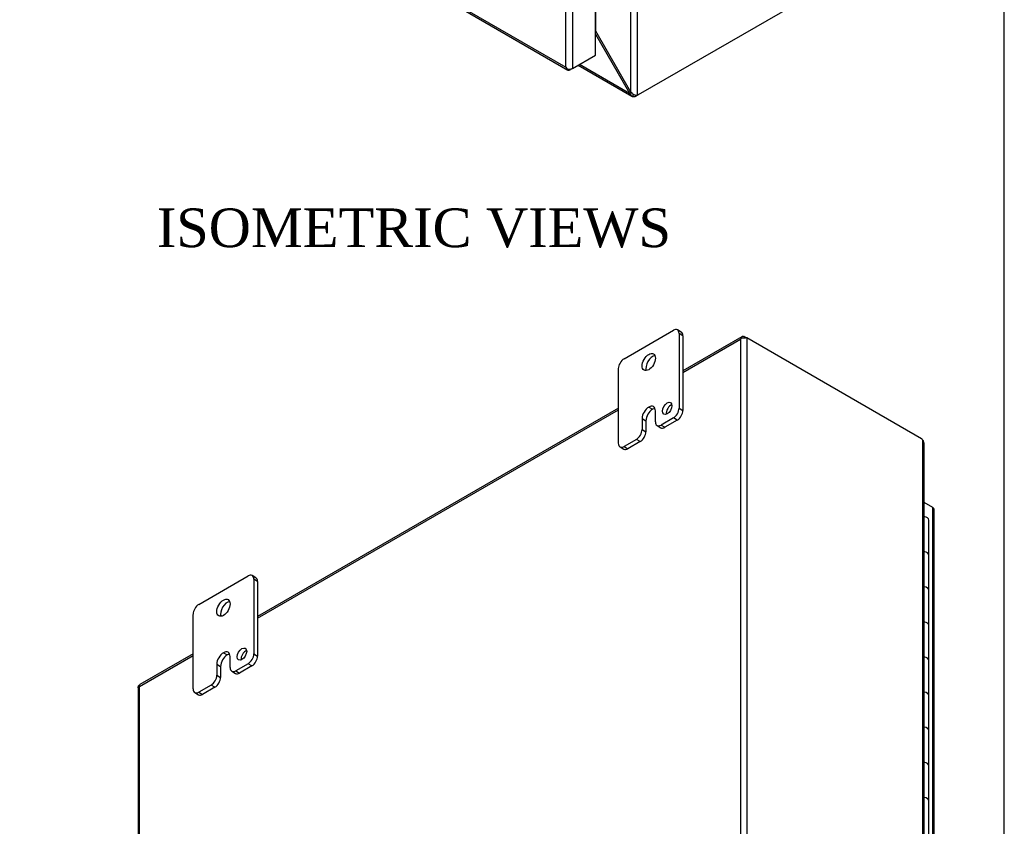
# Model space of a CAD drawing. Header units: inches. Extents: x 1 to 150, y -1 to 99.
# Tile 9 of 10: x 127 to 150, y 52 to 70. Entities that reach past the tile are written whole.
import ezdxf
from ezdxf.enums import TextEntityAlignment as Align

# ---------------------------------------------------------------- set-up
doc = ezdxf.new("R2010")
doc.units = ezdxf.units.IN
doc.header["$MEASUREMENT"] = 0
for name, color, linetype in [('COM48564', 7, 'Continuous'), ('COM70653-2', 7, 'Continuous'), ('Default', 7, 'Continuous'), ('FET07720', 7, 'Continuous'), ('HNG10620-20B', 7, 'Continuous'), ('HNG10620-20C', 7, 'Continuous')]:
    doc.layers.add(name, color=color, linetype=linetype)
doc.styles.add('SEACAD_Times_New_Roman', font='times.ttf')

# ---------------------------------------------------------------- blocks, each defined once
blk = doc.blocks.new('SE')
at = {"layer": 'COM48564', "color": 7, "linetype": 'Continuous'}
for p, q in [((140.974, 68.593), (140.974, 87.936)), ((141.127, 68.53), (141.127, 87.999)), ((140.154, 70.012), (140.154, 87.462)), ((141.15, 68.539), (145.217, 70.886)), ((140.151, 70.01), (140.154, 70.012)), ((140.151, 69.942), (140.941, 68.574)), ((140.974, 68.593), (140.154, 70.012)), ((139.747, 69.226), (140.995, 68.506)), ((139.779, 69.245), (140.941, 68.574)), ((140.941, 68.574), (140.974, 68.593)), ((141.032, 68.547), (141.009, 68.499)), ((141.072, 68.53), (141.072, 68.498)), ((141.15, 68.539), (141.099, 68.509)), ((141.099, 68.526), (141.099, 68.509))]:
    blk.add_line(p, q, dxfattribs=at)
for centre, radius, start, end in [((141.058, 68.612), 0.123, 198.129, 246.8242), ((141.136, 68.735), 0.215, 221.2767, 250.9886), ((141.098, 68.618), 0.0929, 249.3074, 287.7273), ((141.041, 68.574), 0.0821, 246.8927, 291.6499)]:
    blk.add_arc(centre, radius, start, end, dxfattribs=at)
for centre, major_axis, start_param, end_param in [((141.15, 68.62), (-0.05, -0.0866), 0.444627, 0.785398), ((141.029, 68.55), (0.1, 0), 5.157016, 5.497787)]:
    blk.add_ellipse(centre, major_axis=major_axis, ratio=0.57735, start_param=start_param, end_param=end_param, dxfattribs=at)
at = {"layer": 'COM70653-2', "color": 7, "linetype": 'Continuous'}
for p, q in [((140.151, 69.46), (140.151, 87.472)), ((139.456, 69.176), (139.456, 87.13)), ((139.609, 87.159), (139.609, 69.146)), ((126.745, 76.478), (139.504, 69.112)), ((126.748, 76.513), (139.456, 69.176)), ((139.609, 69.146), (140.151, 69.46)), ((139.486, 69.134), (139.486, 69.134)), ((139.609, 69.146), (139.558, 69.117))]:
    blk.add_line(p, q, dxfattribs=at)
for centre, major_axis, ratio, start_param, end_param in [((139.532, 69.22), (0.076, -0.132), 0.577982, 4.712938, 5.052774), ((139.532, 69.22), (0.076, -0.132), 0.577982, 4.71184, 5.051677), ((139.532, 69.191), (0.108, 0), 0.57735, 4.266828, 5.497787), ((139.558, 69.205), (0.054, 0.0935), 0.57735, 2.696031, 3.926991)]:
    blk.add_ellipse(centre, major_axis=major_axis, ratio=ratio, start_param=start_param, end_param=end_param, dxfattribs=at)
blk = doc.blocks.new('SE1')
at = {"layer": 'COM48564', "color": 7, "linetype": 'Continuous'}
for p, q in [((143.554, 62.905), (142.182, 62.113)), ((142.182, 62.077), (143.52, 62.849)), ((143.52, 62.849), (143.52, 43.43)), ((143.6, 62.917), (143.608, 62.88)), ((143.622, 62.908), (143.673, 62.878)), ((147.739, 60.531), (143.673, 62.878)), ((143.673, 62.878), (143.673, 43.4)), ((140.68, 61.246), (132.283, 56.398)), ((132.283, 56.361), (140.68, 61.209)), ((147.763, 60.512), (147.763, 41.044)), ((147.795, 41.025), (147.795, 60.442)), ((129.531, 54.772), (130.78, 55.494)), ((130.78, 55.53), (129.542, 54.815)), ((129.499, 54.741), (129.499, 35.295)), ((129.531, 35.353), (129.531, 54.772))]:
    blk.add_line(p, q, dxfattribs=at)
for centre, radius, start, end in [((147.712, 60.448), 0.0821, 6.8927, 51.6499), ((147.671, 60.443), 0.123, 359.5787, 6.8242)]:
    blk.add_arc(centre, radius, start, end, dxfattribs=at)
for centre, major_axis, ratio, start_param, end_param in [((143.597, 62.805), (0.076, 0.132), 0.578244, 1.255497, 1.571573), ((143.597, 62.805), (0.076, 0.132), 0.578244, 1.253943, 1.570019), ((143.622, 62.82), (-0.054, 0.0935), 0.57735, 5.497787, 5.796063), ((143.597, 62.834), (0.108, 0), 0.57735, 0.785398, 1.083674), ((147.739, 60.449), (-0.05, 0.0866), 0.57735, 5.157016, 5.497787), ((129.607, 54.728), (-0.108, 0.062), 0.001341, 0.46855, 0.784626), ((129.607, 54.728), (-0.108, 0.062), 0.001341, -0.784626, -0.46855)]:
    blk.add_ellipse(centre, major_axis=major_axis, ratio=ratio, start_param=start_param, end_param=end_param, dxfattribs=at)
for points, knots in [([(143.6, 62.917), (143.595, 62.916), (143.59, 62.915), (143.582, 62.913), (143.577, 62.913), (143.57, 62.911), (143.566, 62.91), (143.56, 62.908), (143.557, 62.907), (143.549, 62.903), (143.546, 62.899), (143.544, 62.895), (143.544, 62.893), (143.545, 62.89), (143.546, 62.889), (143.548, 62.888)], [0, 0, 0, 0, 0.125, 0.125, 0.25, 0.25, 0.375, 0.375, 0.5, 0.5, 0.75, 0.75, 0.875, 0.875, 1, 1, 1, 1]), ([(143.548, 62.888), (143.551, 62.886), (143.554, 62.885), (143.562, 62.883), (143.566, 62.882), (143.575, 62.881), (143.579, 62.881), (143.589, 62.88), (143.593, 62.88), (143.608, 62.88), (143.617, 62.881), (143.63, 62.882), (143.634, 62.883), (143.641, 62.885), (143.645, 62.887), (143.647, 62.889)], [0, 0, 0, 0, 0.125, 0.125, 0.25, 0.25, 0.375, 0.375, 0.5, 0.5, 0.75, 0.75, 0.875, 0.875, 1, 1, 1, 1]), ([(129.499, 54.741), (129.499, 54.746), (129.5, 54.752), (129.504, 54.763), (129.505, 54.767), (129.508, 54.775), (129.509, 54.779), (129.511, 54.784)], [0.5132565, 0.5132565, 0.5132565, 0.5132565, 0.75, 0.75, 0.875, 0.875, 1, 1, 1, 1]), ([(129.511, 54.784), (129.514, 54.787), (129.517, 54.791), (129.523, 54.798), (129.525, 54.801), (129.531, 54.806), (129.533, 54.809), (129.538, 54.813), (129.54, 54.814), (129.542, 54.815)], [0, 0, 0, 0, 0.125, 0.125, 0.25, 0.25, 0.375, 0.375, 0.486229, 0.486229, 0.486229, 0.486229])]:
    blk.add_open_spline(points, degree=3, knots=knots, dxfattribs=at)
at = {"layer": 'COM70653-2', "color": 7, "linetype": 'Continuous'}
for p, q in [((148, 58.933), (147.795, 59.052)), ((148, 40.921), (148, 58.933)), ((148.031, 40.876), (148.031, 58.889))]:
    blk.add_line(p, q, dxfattribs=at)
blk.add_ellipse((147.923, 58.889), major_axis=(-0.108, 0), ratio=0.57735, start_param=3.141593, end_param=3.926991, dxfattribs=at)
at = {"layer": 'FET07720', "color": 7, "linetype": 'Continuous'}
for p, q in [((140.812, 62.395), (141.961, 63.058)), ((142.144, 63.016), (142.055, 63.067)), ((142.094, 62.981), (142.094, 61.246)), ((142.182, 62.93), (142.094, 62.981)), ((142.182, 62.93), (142.182, 61.195)), ((140.68, 60.43), (140.68, 62.165)), ((141.387, 61.271), (141.387, 61.271)), ((141.387, 61.271), (141.476, 61.22)), ((141.387, 61.271), (141.475, 61.22)), ((141.476, 61.22), (141.475, 61.22)), ((142.094, 61.246), (142.182, 61.195)), ((141.233, 61.004), (141.233, 60.749)), ((141.233, 61.004), (141.321, 60.953)), ((141.541, 60.927), (141.541, 61.182)), ((141.961, 61.017), (141.674, 60.851)), ((142.05, 60.966), (141.961, 61.017)), ((141.233, 60.749), (141.321, 60.698)), ((141.321, 60.953), (141.321, 60.698)), ((141.58, 60.841), (141.669, 60.79)), ((141.674, 60.851), (141.762, 60.8)), ((142.05, 60.966), (141.762, 60.8)), ((141.1, 60.519), (140.812, 60.353)), ((141.189, 60.468), (141.1, 60.519)), ((140.719, 60.344), (140.807, 60.293)), ((140.812, 60.353), (140.901, 60.302)), ((141.189, 60.468), (140.901, 60.302)), ((130.913, 56.679), (132.062, 57.342)), ((132.244, 57.301), (132.156, 57.352)), ((132.195, 57.266), (132.195, 55.531)), ((132.283, 57.215), (132.195, 57.266)), ((132.283, 57.215), (132.283, 55.48)), ((130.78, 54.714), (130.78, 56.449)), ((131.488, 55.556), (131.487, 55.556)), ((131.487, 55.556), (131.576, 55.505)), ((131.488, 55.556), (131.576, 55.505)), ((131.576, 55.505), (131.576, 55.505)), ((131.642, 55.212), (131.642, 55.467)), ((132.195, 55.531), (132.283, 55.48)), ((131.333, 55.289), (131.333, 55.034)), ((131.333, 55.289), (131.422, 55.238)), ((131.422, 55.238), (131.422, 54.983)), ((132.062, 55.301), (131.775, 55.135)), ((132.15, 55.25), (131.863, 55.084)), ((132.15, 55.25), (132.062, 55.301)), ((131.333, 55.034), (131.422, 54.983)), ((131.681, 55.126), (131.769, 55.075)), ((131.775, 55.135), (131.863, 55.084)), ((131.201, 54.804), (130.913, 54.638)), ((131.289, 54.753), (131.201, 54.804)), ((130.819, 54.629), (130.908, 54.577)), ((130.913, 54.638), (131.001, 54.587)), ((131.289, 54.753), (131.001, 54.587))]:
    blk.add_line(p, q, dxfattribs=at)
for centre, major_axis, start_param, end_param in [((141.961, 62.905), (-0.094, -0.162), 2.356194, 3.926991), ((142.05, 62.854), (-0.094, -0.162), 2.356194, 3.141593), ((140.812, 62.241), (0.094, 0.162), 0.785398, 2.356194), ((141.475, 62.267), (0.109, 0.189), 0.415952, 2.725641), ((141.387, 61.093), (0.109, 0.189), 0.785398, 2.356194), ((141.475, 61.042), (0.109, 0.189), 0.785398, 2.356194), ((141.387, 61.093), (-0.109, -0.189), 2.356194, 3.926991), ((141.476, 61.042), (-0.109, -0.189), 3.559065, 3.926991), ((141.906, 61.189), (0.078, 0.135), 0.601264, 2.540328), ((141.961, 61.17), (-0.094, -0.162), 0.785398, 2.356194), ((142.05, 61.119), (0.094, 0.162), 3.926991, 5.497787), ((141.1, 60.673), (-0.094, -0.162), 0.785398, 2.356194), ((141.674, 61.004), (0.094, 0.162), 2.356194, 3.926991), ((141.762, 60.953), (0.094, 0.162), 3.141593, 3.926991), ((141.189, 60.621), (0.094, 0.162), 3.926991, 5.497787), ((140.812, 60.506), (0.094, 0.162), 2.356194, 3.926991), ((140.901, 60.455), (0.094, 0.162), 3.141593, 3.926991), ((132.062, 57.189), (-0.094, -0.162), 2.356194, 3.926991), ((132.15, 57.138), (-0.094, -0.162), 2.356194, 3.141593), ((130.913, 56.526), (0.094, 0.162), 0.785398, 2.356194), ((131.576, 56.551), (0.109, 0.189), 0.415952, 2.725641), ((131.487, 55.378), (0.109, 0.189), 0.785398, 2.356194), ((131.576, 55.327), (0.109, 0.189), 0.785398, 2.356194), ((131.488, 55.378), (-0.109, -0.189), 2.356194, 3.926991), ((131.576, 55.327), (-0.109, -0.189), 3.559065, 3.926991), ((132.007, 55.473), (0.078, 0.135), 0.601264, 2.540328), ((132.062, 55.454), (-0.094, -0.162), 0.785398, 2.356194), ((132.15, 55.403), (0.094, 0.162), 3.926991, 5.497787), ((131.201, 54.957), (-0.094, -0.162), 0.785398, 2.356194), ((131.775, 55.288), (0.094, 0.162), 2.356194, 3.926991), ((131.863, 55.237), (0.094, 0.162), 3.141593, 3.926991), ((131.289, 54.906), (0.094, 0.162), 3.926991, 5.497787), ((130.913, 54.791), (0.094, 0.162), 2.356194, 3.926991), ((131.001, 54.74), (0.094, 0.162), 3.141593, 3.926991)]:
    blk.add_ellipse(centre, major_axis=major_axis, ratio=0.57735, start_param=start_param, end_param=end_param, dxfattribs=at)
for centre, major_axis in [((141.387, 62.318), (0.109, 0.189)), ((141.818, 61.24), (0.078, 0.135)), ((131.487, 56.602), (0.109, 0.189)), ((131.918, 55.524), (0.078, 0.135))]:
    blk.add_ellipse(centre, major_axis=major_axis, ratio=0.57735, dxfattribs=at)
at = {"layer": 'HNG10620-20B', "color": 7, "linetype": 'Continuous'}
for p, q in [((147.911, 57.005), (147.911, 57.822)), ((147.911, 55.372), (147.911, 56.189)), ((147.911, 53.739), (147.911, 54.556)), ((147.911, 52.106), (147.911, 52.923))]:
    blk.add_line(p, q, dxfattribs=at)
for centre in [(147.757, 57.822), (147.757, 57.005), (147.757, 56.189), (147.757, 55.372), (147.757, 54.556), (147.757, 53.739), (147.757, 52.923), (147.757, 52.106)]:
    blk.add_ellipse(centre, major_axis=(-0.154, 0), ratio=0.57735, start_param=3.141593, end_param=4.468599, dxfattribs=at)
at = {"layer": 'HNG10620-20C', "color": 7, "linetype": 'Continuous'}
for p, q in [((147.911, 57.822), (147.911, 58.638)), ((147.911, 56.189), (147.911, 57.005)), ((147.911, 54.556), (147.911, 55.372)), ((147.911, 52.923), (147.911, 53.739)), ((147.911, 51.29), (147.911, 52.106))]:
    blk.add_line(p, q, dxfattribs=at)
for centre in [(147.757, 58.638), (147.757, 57.822), (147.757, 57.005), (147.757, 56.189), (147.757, 55.372), (147.757, 54.556), (147.757, 53.739), (147.757, 52.923), (147.757, 52.106)]:
    blk.add_ellipse(centre, major_axis=(0.154, 0), ratio=0.57735, start_param=0, end_param=1.327006, dxfattribs=at)
blk = doc.blocks.new('BORDER')
at = {"layer": 'Default', "color": 7, "linetype": 'Continuous'}
blk.add_line((0, 0), (0, 27.86), dxfattribs=at)

msp = doc.modelspace()

# ---------------------------------------------------------------- block references
at = {"layer": 'Default', "color": 7, "xscale": 3.56, "yscale": 3.56, "zscale": 3.56}
msp.add_blockref('BORDER', (149.664, 0.311), dxfattribs=at)
at = {"layer": 'Default'}
for name in ['SE', 'SE1']:
    msp.add_blockref(name, (0, 0), dxfattribs=at)

# ---------------------------------------------------------------- texts
at = {"layer": 'Default', "color": 7, "linetype": 'Continuous', "style": 'SEACAD_Times_New_Roman'}
msp.add_text('ISOMETRIC VIEWS', height=0.9, dxfattribs=at).set_placement((129.936, 65.892), align=Align.TOP_LEFT)

doc.saveas('drawing.dxf')
